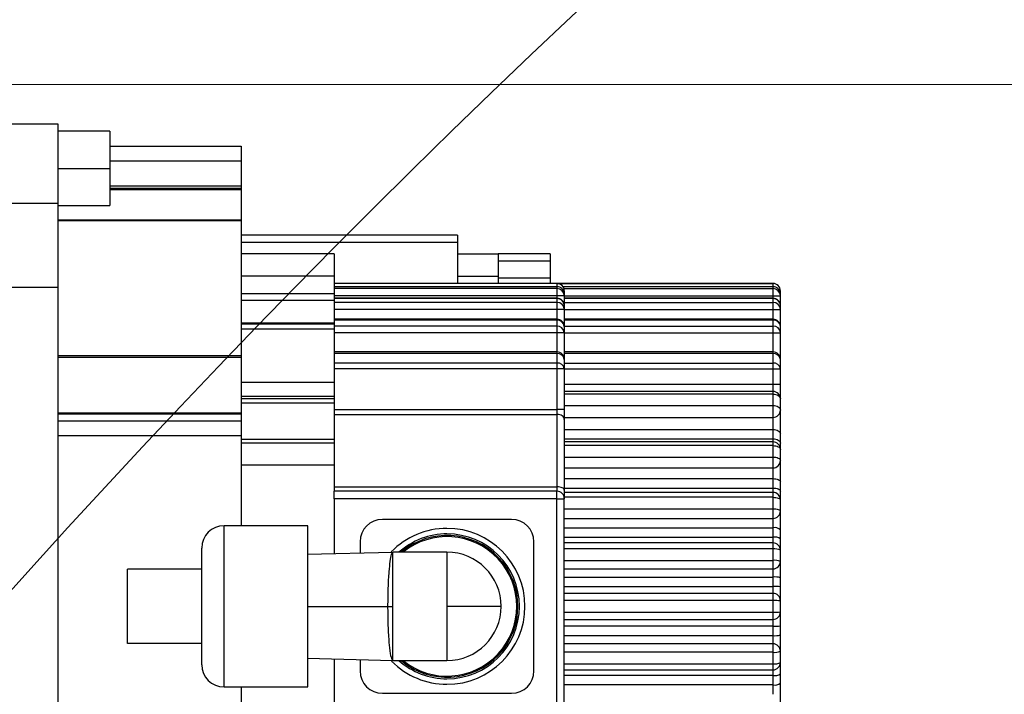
# Model space of a CAD drawing. Header units: millimetres. Extents: x -7 to 844, y 0 to 594.
# Tile 46 of 137: x 282 to 292, y 318 to 325. Entities that reach past the tile are written whole.
import ezdxf

# ---------------------------------------------------------------- set-up
doc = ezdxf.new("R2010")
doc.units = ezdxf.units.MM
doc.styles.add('SLDTEXTSTYLE2', font='HYSWLONGFANGSONG.TTF', dxfattribs={"bigfont": 'bigfont'})
doc.styles.add('SLDTEXTSTYLE3', font='HYSWLONGFANGSONG.TTF')
doc.dimstyles.new('SLDDIMSTYLE13', dxfattribs={"dimtxt": 9.875366, "dimasz": 4.884615, "dimexe": 0, "dimexo": 0.0625, "dimgap": 2.468842, "dimtad": 0, "dimtih": 1, "dimtoh": 1, "dimlfac": 5, "dimrnd": 1e-09, "dimzin": 12, "dimdsep": 46, "dimtxsty": 'SLDTEXTSTYLE3', "dimblk1": 'NONE', "dimblk2": 'NONE', "dimsah": 1, "dimcen": 0, "dimadec": 0, "dimazin": 3, "dimtfac": 1, "dimtdec": 3, "dimtofl": 0, "dimtmove": 0, "dimatfit": 3, "dimldrblk": 'NONE', "dimfxl": 1, "dimfrac": 2, "dimtolj": 1, "dimtzin": 12, "dimarcsym": 0})
doc.dimstyles.new('SLDDIMSTYLE14', dxfattribs={"dimtxt": 9.875366, "dimasz": 4.884615, "dimexe": 0, "dimexo": 0.0625, "dimgap": 2.468842, "dimtad": 0, "dimtih": 1, "dimtoh": 1, "dimlfac": 5, "dimrnd": 1e-09, "dimzin": 12, "dimdsep": 46, "dimtxsty": 'SLDTEXTSTYLE3', "dimblk1": 'NONE', "dimblk2": 'NONE', "dimsah": 1, "dimcen": 0, "dimadec": 0, "dimazin": 3, "dimtfac": 1, "dimtdec": 3, "dimtmove": 0, "dimatfit": 3, "dimldrblk": 'NONE', "dimfxl": 1, "dimfrac": 2, "dimtolj": 1, "dimtzin": 12, "dimarcsym": 0})
doc.dimstyles.new('SLDDIMSTYLE15', dxfattribs={"dimtxt": 9.875366, "dimasz": 4.884615, "dimexe": 0, "dimexo": 0.0625, "dimgap": 2.468842, "dimtad": 0, "dimtih": 1, "dimtoh": 1, "dimlfac": 5, "dimrnd": 1e-09, "dimzin": 12, "dimdsep": 46, "dimtxsty": 'SLDTEXTSTYLE3', "dimblk1": 'NONE', "dimblk2": 'NONE', "dimsah": 1, "dimcen": 0, "dimadec": 0, "dimazin": 3, "dimtfac": 1, "dimtdec": 3, "dimtmove": 0, "dimatfit": 3, "dimldrblk": 'NONE', "dimfxl": 1, "dimfrac": 2, "dimtolj": 1, "dimtzin": 12, "dimarcsym": 0})
doc.dimstyles.new('SLDDIMSTYLE2', dxfattribs={"dimtxt": 8.4646, "dimasz": 4.884615, "dimexe": 0, "dimexo": 0.0625, "dimgap": 2.11615, "dimtad": 2, "dimlfac": 13, "dimrnd": 1e-09, "dimzin": 12, "dimdsep": 46, "dimtxsty": 'SLDTEXTSTYLE3', "dimsah": 1, "dimcen": 0.09, "dimadec": 0, "dimazin": 3, "dimtfac": 1, "dimtdec": 3, "dimtofl": 0, "dimtmove": 0, "dimatfit": 3, "dimfxl": 1, "dimfrac": 2, "dimtolj": 1, "dimtzin": 12, "dimarcsym": 0})
doc.dimstyles.new('SLDDIMSTYLE8', dxfattribs={"dimtxt": 9.875366, "dimasz": 4.884615, "dimexe": 0, "dimexo": 0.0625, "dimgap": 2.468842, "dimtad": 0, "dimtih": 1, "dimtoh": 1, "dimlfac": 3, "dimrnd": 1e-09, "dimzin": 12, "dimdsep": 46, "dimtxsty": 'SLDTEXTSTYLE3', "dimblk1": 'NONE', "dimblk2": 'NONE', "dimsah": 1, "dimcen": 0, "dimadec": 0, "dimazin": 3, "dimtol": 1, "dimtp": 0.015, "dimtfac": 1, "dimtdec": 3, "dimtmove": 0, "dimatfit": 3, "dimldrblk": 'NONE', "dimfxl": 1, "dimfrac": 2, "dimtolj": 1, "dimtzin": 12, "dimarcsym": 0})

# ---------------------------------------------------------------- blocks, each defined once
blk = doc.blocks.new('_D_11')
at = {"color": 7, "linetype": 'Continuous', "lineweight": 18}
for p, q in [((280.678, 300.759), (280.678, 341.625)), ((304.139, 165.644), (304.139, 341.625)), ((304.139, 340.625), (280.678, 340.625))]:
    blk.add_line(p, q, dxfattribs=at)
for points in [[(280.678, 340.625), (285.562, 339.873), (285.562, 341.376)], [(304.139, 340.625), (299.255, 341.376), (299.255, 339.873)]]:
    blk.add_solid(points, dxfattribs=at)
at = {"color": 7, "linetype": 'Continuous', "lineweight": 18, "insert": (286.852, 350.857), "char_height": 7.9375, "attachment_point": 1, "style": 'SLDTEXTSTYLE3'}
blk.add_mtext('305', dxfattribs=at)
blk = doc.blocks.new('_D_14')
at = {"color": 7, "linetype": 'Continuous', "lineweight": 18}
for p, q in [((270.947, 324.028), (409.462, 324.028)), ((408.462, 324.028), (408.462, 310.952)), ((258.193, 310.952), (409.462, 310.952))]:
    blk.add_line(p, q, dxfattribs=at)
for points in [[(408.462, 324.028), (407.71, 319.144), (409.213, 319.144)], [(408.462, 310.952), (409.213, 315.836), (407.71, 315.836)]]:
    blk.add_solid(points, dxfattribs=at)
at = {"color": 7, "linetype": 'Continuous', "lineweight": 18, "insert": (398.23, 311.934), "char_height": 7.9375, "attachment_point": 1, "rotation": 90, "style": 'SLDTEXTSTYLE3'}
blk.add_mtext('170', dxfattribs=at)
blk = doc.blocks.new('_D_15')
at = {"color": 7, "linetype": 'Continuous', "lineweight": 18}
for p, q in [((258.193, 310.952), (409.462, 310.952)), ((408.462, 310.952), (408.462, 295.567)), ((285.87, 295.567), (409.462, 295.567))]:
    blk.add_line(p, q, dxfattribs=at)
for points in [[(408.462, 310.952), (407.71, 306.067), (409.213, 306.067)], [(408.462, 295.567), (409.213, 300.452), (407.71, 300.452)]]:
    blk.add_solid(points, dxfattribs=at)
at = {"color": 7, "linetype": 'Continuous', "lineweight": 18, "insert": (398.23, 297.703), "char_height": 7.9375, "attachment_point": 1, "rotation": 90, "style": 'SLDTEXTSTYLE3'}
blk.add_mtext('200', dxfattribs=at)
blk = doc.blocks.new('_D_28')
at = {"color": 7, "linetype": 'Continuous', "lineweight": 18}
blk.add_line((754.604, 285.289), (748.254, 285.289), dxfattribs=at)
at = {"color": 7, "linetype": 'Continuous', "lineweight": 18, "char_height": 9.2604, "attachment_point": 1}
for s, insert, style in [('10H7深15', (669.173, 320.457), 'SLDTEXTSTYLE2'), ('%%c', (657.557, 320.457), 'SLDTEXTSTYLE3'), ('Depth 15', (665.328, 308.23), 'SLDTEXTSTYLE3')]:
    blk.add_mtext(s, dxfattribs=dict(at, insert=insert, style=style))
blk = doc.blocks.new('_None')
blk = doc.blocks.new('_D_45')
at = {"color": 7, "linetype": 'Continuous', "lineweight": 18}
blk.add_line((521.285, 333.673), (471.743, 333.673), dxfattribs=at)
at = {"color": 7, "linetype": 'Continuous', "lineweight": 18, "char_height": 9.2604, "attachment_point": 1}
for s, insert, style in [('H8通', (502.411, 345.611), 'SLDTEXTSTYLE2'), ('%%c', (482.152, 345.611), 'SLDTEXTSTYLE3'), ('2-', (471.743, 345.611), 'SLDTEXTSTYLE3'), ('30', (493.768, 345.611), 'SLDTEXTSTYLE3')]:
    blk.add_mtext(s, dxfattribs=dict(at, insert=insert, style=style))
blk = doc.blocks.new('_D_46')
at = {"color": 7, "linetype": 'Continuous', "lineweight": 18}
blk.add_line((688.896, 334.435), (722.792, 334.435), dxfattribs=at)
at = {"color": 7, "linetype": 'Continuous', "lineweight": 18, "attachment_point": 1}
for s, insert, char_height, style in [('通', (714.149, 346.373), 9.26, 'SLDTEXTSTYLE2'), ('8-', (690.483, 346.373), 9.2604, 'SLDTEXTSTYLE3'), ('M20', (700.893, 346.373), 9.2604, 'SLDTEXTSTYLE3')]:
    blk.add_mtext(s, dxfattribs=dict(at, insert=insert, char_height=char_height, style=style))
blk = doc.blocks.new('_D_55')
at = {"color": 7, "linetype": 'Continuous', "lineweight": 18}
blk.add_line((512.91, 531.632), (472.011, 531.632), dxfattribs=at)
at = {"color": 7, "linetype": 'Continuous', "lineweight": 18, "attachment_point": 1}
for s, insert, char_height, style in [('通', (502.68, 543.569), 9.26, 'SLDTEXTSTYLE2'), ('%%c', (482.421, 543.569), 9.2604, 'SLDTEXTSTYLE3'), ('8-', (472.011, 543.569), 9.2604, 'SLDTEXTSTYLE3'), ('22', (494.037, 543.569), 9.2604, 'SLDTEXTSTYLE3')]:
    blk.add_mtext(s, dxfattribs=dict(at, insert=insert, char_height=char_height, style=style))

msp = doc.modelspace()

# ---------------------------------------------------------------- linework, layer by layer
at = {"color": 7, "linetype": 'Continuous', "lineweight": 25}
for p, q in [((281.154573, 323.619215), (281.923803, 323.619215)), ((281.923803, 323.619215), (281.923803, 322.796138)), ((282.462265, 323.542292), (281.923803, 323.542292)), ((282.462265, 323.542292), (282.462265, 323.157676)), ((282.462265, 323.388446), (283.823803, 323.388446)), ((283.823803, 323.388446), (283.823803, 323.234599)), ((283.823803, 323.234599), (283.823803, 322.976729)), ((281.923803, 323.157676), (282.462265, 323.157676)), ((282.462265, 323.157676), (282.462265, 322.773061)), ((282.462265, 322.976729), (283.823803, 322.976729)), ((283.823803, 322.976729), (283.823803, 322.951474)), ((283.823803, 322.951474), (283.823803, 322.939673)), ((283.823803, 322.939673), (283.823803, 322.621704)), ((281.923803, 322.796138), (281.923803, 321.926907)), ((281.923803, 322.773061), (282.462265, 322.773061)), ((283.823803, 322.621704), (281.923803, 322.621704)), ((281.923803, 322.617976), (283.823803, 322.617976)), ((283.823803, 322.621704), (283.823803, 322.617976)), ((283.823803, 322.617976), (283.823803, 321.218343)), ((286.062273, 322.465369), (283.823803, 322.465369)), ((286.062273, 322.465369), (286.062273, 322.388446)), ((286.062273, 322.388446), (286.062273, 321.965369)), ((284.785342, 322.273061), (283.823803, 322.273061)), ((284.785342, 322.273061), (284.785342, 322.042292)), ((286.062273, 322.273061), (286.485349, 322.273061)), ((286.485349, 322.273061), (286.485349, 322.042292)), ((287.023811, 322.273061), (286.485349, 322.273061)), ((287.023811, 322.196138), (286.485349, 322.196138)), ((287.023811, 322.273061), (287.023811, 322.196138)), ((287.023811, 322.196138), (287.023811, 322.023061)), ((284.785342, 322.042292), (283.823803, 322.042292)), ((284.785342, 322.042292), (284.785342, 321.860042)), ((286.062273, 322.042292), (286.485349, 322.042292)), ((286.485349, 322.042292), (286.485349, 321.965369)), ((286.485349, 322.023061), (287.023811, 322.023061)), ((287.023811, 322.023061), (287.023811, 321.965369)), ((281.154573, 321.926907), (281.923803, 321.926907)), ((281.923803, 321.926907), (281.923803, 315.311523)), ((287.093034, 321.965369), (284.785342, 321.965369)), ((287.093034, 321.964848), (284.785342, 321.964848)), ((287.093034, 321.932075), (284.785342, 321.932075)), ((287.093034, 321.931291), (284.785342, 321.931291)), ((287.093034, 321.912146), (284.785342, 321.912146)), ((289.331503, 321.965369), (287.093034, 321.965369)), ((287.093034, 321.931291), (287.093034, 321.912146)), ((287.093034, 321.912146), (287.093034, 321.836446)), ((289.331503, 321.932075), (287.156387, 321.932075)), ((287.169957, 321.888446), (287.169957, 321.887936)), ((287.169957, 321.887936), (287.169957, 321.855152)), ((289.331503, 321.912146), (289.331503, 321.931291)), ((289.331503, 321.836446), (289.331503, 321.912146)), ((289.408426, 321.887936), (289.408426, 321.888446)), ((289.408426, 321.855152), (289.408426, 321.887936)), ((283.823803, 321.860042), (284.785342, 321.860042)), ((283.823803, 321.792524), (284.785342, 321.792524)), ((284.785342, 321.860042), (284.785342, 321.792524)), ((287.093034, 321.836446), (284.785342, 321.836446)), ((287.093034, 321.812356), (284.785342, 321.812356)), ((287.093034, 321.808755), (284.785342, 321.808755)), ((284.785342, 321.792524), (284.785342, 321.556715)), ((287.093034, 321.768858), (284.785342, 321.768858)), ((287.169957, 321.836446), (287.093034, 321.836446)), ((287.093034, 321.808755), (287.093034, 321.768858)), ((287.093034, 321.768858), (287.093034, 321.696453)), ((287.169957, 321.855152), (287.169957, 321.836446)), ((287.169957, 321.836446), (287.169957, 321.735433)), ((289.331503, 321.812356), (287.169957, 321.812356)), ((289.331503, 321.836446), (289.408426, 321.836446)), ((289.331503, 321.768858), (289.331503, 321.808755)), ((289.331503, 321.696453), (289.331503, 321.768858)), ((289.408426, 321.836446), (289.408426, 321.855152)), ((289.408426, 321.735433), (289.408426, 321.836446)), ((287.093034, 321.696453), (284.785342, 321.696453)), ((287.169957, 321.696453), (287.093034, 321.696453)), ((287.169957, 321.735433), (287.169957, 321.696453)), ((287.169957, 321.696453), (287.169957, 321.518029)), ((289.331503, 321.696453), (289.408426, 321.696453)), ((289.408426, 321.696453), (289.408426, 321.735433)), ((289.408426, 321.518029), (289.408426, 321.696453)), ((287.093034, 321.594952), (284.785342, 321.594952)), ((287.093034, 321.586236), (284.785342, 321.586236)), ((287.093034, 321.586236), (287.093034, 321.5216)), ((289.331503, 321.594952), (287.169957, 321.594952)), ((289.331503, 321.5216), (289.331503, 321.586236)), ((283.823803, 321.556715), (284.785342, 321.556715)), ((284.785342, 321.542292), (283.823803, 321.542292)), ((284.785342, 321.49101), (283.823803, 321.49101)), ((284.785342, 321.556715), (284.785342, 321.542292)), ((284.785342, 321.542292), (284.785342, 321.49101)), ((287.093034, 321.5216), (284.785342, 321.5216)), ((284.785342, 321.49101), (284.785342, 320.939976)), ((287.093034, 321.5216), (287.093034, 321.454879)), ((287.169957, 321.518029), (287.169957, 321.454879)), ((289.331503, 321.454879), (289.331503, 321.5216)), ((289.408426, 321.454879), (289.408426, 321.518029)), ((287.093034, 321.454879), (284.785342, 321.454879)), ((287.169957, 321.454879), (287.093034, 321.454879)), ((287.169957, 321.454879), (287.169957, 321.178162)), ((289.331503, 321.454879), (289.408426, 321.454879)), ((289.408426, 321.178162), (289.408426, 321.454879)), ((281.923803, 321.218343), (283.823803, 321.218343)), ((281.923803, 321.20221), (283.823803, 321.20221)), ((283.823803, 321.218343), (283.823803, 321.20221)), ((283.823803, 321.20221), (283.823803, 320.62501)), ((287.093034, 321.255085), (284.785342, 321.255085)), ((287.093034, 321.238372), (284.785342, 321.238372)), ((287.093034, 321.238372), (287.093034, 321.13996)), ((289.331503, 321.255085), (287.169957, 321.255085)), ((287.169957, 321.178162), (287.169957, 321.082012)), ((289.331503, 321.13996), (289.331503, 321.238372)), ((289.408426, 321.082012), (289.408426, 321.178162)), ((287.093034, 321.13996), (284.785342, 321.13996)), ((287.093034, 321.082012), (284.785342, 321.082012)), ((287.093034, 321.13996), (287.093034, 321.082012)), ((287.093034, 321.082012), (287.093034, 320.658761)), ((287.169957, 321.082012), (287.093034, 321.082012)), ((287.169957, 321.082012), (287.169957, 320.658761)), ((289.331503, 321.082012), (289.331503, 321.13996)), ((289.331503, 320.923061), (289.331503, 321.082012)), ((289.331503, 321.082012), (289.408426, 321.082012)), ((289.408426, 320.923061), (289.408426, 321.082012)), ((284.785342, 320.939976), (283.823803, 320.939976)), ((284.785342, 320.939976), (284.785342, 320.794928)), ((289.331503, 320.846138), (289.331503, 320.923061)), ((289.331503, 320.923061), (289.408426, 320.923061)), ((289.408426, 320.769215), (289.408426, 320.923061)), ((284.785342, 320.794928), (283.823803, 320.794928)), ((283.823803, 320.771687), (284.785342, 320.771687)), ((284.785342, 320.794928), (284.785342, 320.771687)), ((284.785342, 320.771687), (284.785342, 320.726844)), ((289.331503, 320.846138), (287.169957, 320.846138)), ((289.331503, 320.819803), (289.331503, 320.846138)), ((289.331503, 320.701704), (289.331503, 320.819803)), ((289.408426, 320.65383), (289.408426, 320.769215)), ((283.823803, 320.726844), (284.785342, 320.726844)), ((284.785342, 320.726844), (284.785342, 320.351587)), ((284.785342, 320.658761), (287.093034, 320.658761)), ((287.093034, 320.658761), (287.093034, 320.607772)), ((287.169957, 320.658761), (287.093034, 320.658761)), ((287.169957, 320.658761), (287.169957, 320.556784)), ((289.331503, 320.576907), (289.331503, 320.701704)), ((289.408426, 320.405946), (289.408426, 320.65383)), ((281.923803, 320.62501), (283.823803, 320.62501)), ((281.923803, 320.61348), (283.823803, 320.61348)), ((283.823803, 320.62501), (283.823803, 320.61348)), ((283.823803, 320.61348), (283.823803, 320.542292)), ((284.785342, 320.607772), (287.093034, 320.607772)), ((287.093034, 320.607772), (287.093034, 319.856715)), ((287.169957, 320.576907), (289.331503, 320.576907)), ((287.169957, 320.556784), (287.169957, 319.824984)), ((289.331503, 320.452965), (289.331503, 320.576907)), ((281.923803, 320.542292), (283.823803, 320.542292)), ((283.823803, 320.542292), (283.823803, 320.388446)), ((289.331503, 320.355465), (289.331503, 320.452965)), ((281.923803, 320.388446), (283.823803, 320.388446)), ((283.823803, 320.388446), (283.823803, 319.454292)), ((283.823803, 320.351587), (284.785342, 320.351587)), ((284.785342, 320.351587), (284.785342, 320.311523)), ((289.331503, 320.323061), (289.331503, 320.355465)), ((289.408426, 320.310946), (289.408426, 320.405946)), ((284.785342, 320.311523), (283.823803, 320.311523)), ((284.785342, 320.311523), (284.785342, 320.080753)), ((289.331503, 320.323061), (287.169957, 320.323061)), ((289.331503, 320.284418), (289.331503, 320.323061)), ((289.331503, 320.166319), (289.331503, 320.284418)), ((289.408426, 320.246138), (289.408426, 320.310946)), ((289.408426, 320.130753), (289.408426, 320.246138)), ((289.331503, 320.05383), (289.331503, 320.166319)), ((284.785342, 320.080753), (283.823803, 320.080753)), ((284.785342, 320.080753), (284.785342, 319.811523)), ((287.169957, 320.05383), (289.331503, 320.05383)), ((289.331503, 319.942965), (289.331503, 320.05383)), ((289.408426, 319.909023), (289.408426, 320.130753)), ((289.331503, 319.845465), (289.331503, 319.942965)), ((284.785342, 319.856715), (287.093034, 319.856715)), ((287.093034, 319.856715), (287.093034, 319.811523)), ((289.331503, 319.799984), (289.331503, 319.845465)), ((289.408426, 319.814023), (289.408426, 319.909023)), ((284.785342, 319.734599), (284.785342, 319.811523)), ((287.093034, 319.811523), (284.785342, 319.811523)), ((287.093034, 319.734599), (284.785342, 319.734599)), ((284.785342, 319.734599), (284.785342, 319.164361)), ((287.093034, 319.734599), (287.093034, 319.811523)), ((287.093034, 317.50383), (287.093034, 319.734599)), ((287.093034, 319.734599), (287.169957, 319.734599)), ((287.169957, 319.824984), (287.169957, 319.734599)), ((289.331503, 319.799984), (287.169957, 319.799984)), ((287.169957, 317.50383), (287.169957, 319.734599)), ((289.331503, 319.749034), (289.331503, 319.799984)), ((289.331503, 319.630934), (289.331503, 319.749034)), ((289.408426, 319.723061), (289.408426, 319.814023)), ((289.331503, 319.530753), (289.331503, 319.630934)), ((289.408426, 319.607676), (289.408426, 319.723061)), ((287.169957, 319.530753), (289.331503, 319.530753)), ((289.331503, 319.432965), (289.331503, 319.530753)), ((289.408426, 319.412099), (289.408426, 319.607676)), ((283.645265, 317.784138), (283.645265, 319.454292)), ((284.514496, 319.454292), (283.645265, 319.454292)), ((284.514496, 317.784138), (284.514496, 319.454292)), ((286.623803, 319.519215), (285.285342, 319.519215)), ((289.331503, 319.335465), (289.331503, 319.432965)), ((289.331503, 319.276907), (289.331503, 319.335465)), ((289.408426, 319.317099), (289.408426, 319.412099)), ((283.414496, 318.014907), (283.414496, 319.223523)), ((285.054573, 319.288446), (285.054573, 319.170821)), ((286.854573, 317.949984), (286.854573, 319.288446)), ((289.331503, 319.276907), (287.169957, 319.276907)), ((289.331503, 319.213649), (289.331503, 319.276907)), ((289.408426, 319.199984), (289.408426, 319.317099)), ((285.392912, 319.178939), (284.507455, 319.157693)), ((285.393034, 318.057676), (285.393034, 319.180753)), ((285.954573, 319.180753), (285.393034, 319.180753)), ((285.954573, 319.180753), (285.954573, 318.619215)), ((289.331503, 319.09555), (289.331503, 319.213649)), ((289.408426, 319.084599), (289.408426, 319.199984)), ((289.331503, 319.007676), (289.331503, 319.09555)), ((289.408426, 318.915176), (289.408426, 319.084599)), ((282.645265, 318.234599), (282.645265, 319.00383)), ((283.414496, 319.00383), (282.645265, 319.00383)), ((287.169957, 319.007676), (289.331503, 319.007676)), ((289.331503, 318.922965), (289.331503, 319.007676)), ((289.331503, 318.825465), (289.331503, 318.922965)), ((289.408426, 318.820176), (289.408426, 318.915176)), ((289.331503, 318.75383), (289.331503, 318.825465)), ((289.408426, 318.676907), (289.408426, 318.820176)), ((289.331503, 318.75383), (287.169957, 318.75383)), ((289.331503, 318.678265), (289.331503, 318.75383)), ((284.514496, 318.619215), (285.33986, 318.619215)), ((285.33986, 318.619215), (285.393034, 318.619215)), ((285.954573, 318.619215), (285.954573, 318.057676)), ((289.331503, 318.560165), (289.331503, 318.678265)), ((289.408426, 318.561523), (289.408426, 318.676907)), ((289.331503, 318.484599), (289.331503, 318.560165)), ((289.408426, 318.418253), (289.408426, 318.561523)), ((287.169957, 318.484599), (289.331503, 318.484599)), ((289.331503, 318.412965), (289.331503, 318.484599)), ((289.331503, 318.315465), (289.331503, 318.412965)), ((289.408426, 318.323253), (289.408426, 318.418253)), ((289.331503, 318.230753), (289.331503, 318.315465)), ((289.408426, 318.15383), (289.408426, 318.323253)), ((283.414496, 318.234599), (282.645265, 318.234599)), ((289.331503, 318.230753), (287.169957, 318.230753)), ((289.331503, 318.14288), (289.331503, 318.230753)), ((289.331503, 318.02478), (289.331503, 318.14288)), ((289.408426, 318.038446), (289.408426, 318.15383)), ((284.507455, 318.080737), (285.392912, 318.059491)), ((284.785342, 318.074069), (284.785342, 317.50383)), ((285.054573, 318.067609), (285.054573, 317.949984)), ((285.393034, 318.057676), (285.954573, 318.057676)), ((289.331503, 317.961523), (289.331503, 318.02478)), ((289.408426, 317.92133), (289.408426, 318.038446)), ((287.169957, 317.961523), (289.331503, 317.961523)), ((289.331503, 317.902965), (289.331503, 317.961523)), ((289.331503, 317.805465), (289.331503, 317.902965)), ((289.408426, 317.82633), (289.408426, 317.92133)), ((289.331503, 317.707676), (289.331503, 317.805465)), ((289.408426, 317.630753), (289.408426, 317.82633)), ((283.645265, 317.784138), (284.514496, 317.784138)), ((283.823803, 317.784138), (283.823803, 316.849984)), ((285.285342, 317.719215), (286.623803, 317.719215))]:
    msp.add_line(p, q, dxfattribs=at)
at = {"color": 8, "linetype": 'Continuous', "lineweight": 25}
for p, q in [((282.462265, 323.234599), (283.823803, 323.234599)), ((282.462265, 322.951474), (283.823803, 322.951474)), ((282.462265, 322.939673), (283.823803, 322.939673)), ((272.485342, 322.796138), (281.923803, 322.796138)), ((286.062273, 322.388446), (283.823803, 322.388446)), ((287.093034, 321.965369), (287.093034, 321.964848)), ((287.093034, 321.964848), (287.093034, 321.932075)), ((287.093034, 321.932075), (287.093034, 321.931291)), ((287.101972, 321.964848), (289.331503, 321.964848)), ((289.331503, 321.931291), (287.15692, 321.931291)), ((287.169957, 321.887936), (287.162621, 321.887936)), ((287.166215, 321.912146), (289.331503, 321.912146)), ((289.331503, 321.964848), (289.331503, 321.965369)), ((289.331503, 321.932075), (289.331503, 321.964848)), ((289.331503, 321.931291), (289.331503, 321.932075)), ((289.40109, 321.887936), (289.408426, 321.887936)), ((287.093034, 321.836446), (287.093034, 321.812356)), ((287.093034, 321.812356), (287.093034, 321.808755)), ((287.169957, 321.836446), (289.331503, 321.836446)), ((289.331503, 321.808755), (287.169957, 321.808755)), ((287.169957, 321.768858), (289.331503, 321.768858)), ((289.331503, 321.812356), (289.331503, 321.836446)), ((289.331503, 321.808755), (289.331503, 321.812356)), ((287.093034, 321.696453), (287.093034, 321.594952)), ((287.169957, 321.696453), (289.331503, 321.696453)), ((289.331503, 321.594952), (289.331503, 321.696453)), ((287.093034, 321.594952), (287.093034, 321.586236)), ((289.331503, 321.586236), (287.169957, 321.586236)), ((289.331503, 321.586236), (289.331503, 321.594952)), ((287.169957, 321.5216), (289.331503, 321.5216)), ((287.093034, 321.454879), (287.093034, 321.255085)), ((287.169957, 321.454879), (289.331503, 321.454879)), ((289.331503, 321.255085), (289.331503, 321.454879)), ((287.093034, 321.255085), (287.093034, 321.238372)), ((289.331503, 321.238372), (287.169957, 321.238372)), ((289.331503, 321.238372), (289.331503, 321.255085)), ((287.169957, 321.13996), (289.331503, 321.13996)), ((287.169957, 321.082012), (289.331503, 321.082012)), ((287.169957, 320.923061), (289.331503, 320.923061)), ((289.331503, 320.819803), (287.169957, 320.819803)), ((287.169957, 320.701704), (289.331503, 320.701704)), ((287.169957, 320.452965), (289.331503, 320.452965)), ((287.169957, 320.355465), (289.331503, 320.355465)), ((289.331503, 320.284418), (287.169957, 320.284418)), ((287.169957, 320.166319), (289.331503, 320.166319)), ((287.169957, 319.942965), (289.331503, 319.942965)), ((287.169957, 319.845465), (289.331503, 319.845465)), ((289.331503, 319.749034), (287.169957, 319.749034)), ((287.169957, 319.630934), (289.331503, 319.630934)), ((287.169957, 319.432965), (289.331503, 319.432965)), ((287.169957, 319.335465), (289.331503, 319.335465)), ((289.331503, 319.213649), (287.169957, 319.213649)), ((287.169957, 319.09555), (289.331503, 319.09555)), ((287.169957, 318.922965), (289.331503, 318.922965)), ((287.169957, 318.825465), (289.331503, 318.825465)), ((289.331503, 318.678265), (287.169957, 318.678265)), ((287.169957, 318.560165), (289.331503, 318.560165)), ((289.331503, 318.412965), (287.169957, 318.412965)), ((289.331503, 318.315465), (287.169957, 318.315465)), ((289.331503, 318.14288), (287.169957, 318.14288)), ((287.169957, 318.02478), (289.331503, 318.02478)), ((289.331503, 317.902965), (287.169957, 317.902965)), ((289.331503, 317.805465), (287.169957, 317.805465))]:
    msp.add_line(p, q, dxfattribs=at)
at = {"color": 7, "linetype": 'Continuous', "lineweight": 25, "flags": 128}
for points in [[(289.331503, 320.819803), (289.34651, 320.818831), (289.36094, 320.815952), (289.374239, 320.811277), (289.385896, 320.804986), (289.395462, 320.79732), (289.402571, 320.788574), (289.406948, 320.779084), (289.408426, 320.769215)], [(289.331503, 320.701704), (289.34651, 320.700784), (289.36094, 320.698059), (289.374239, 320.693635), (289.385896, 320.687682), (289.395462, 320.680427), (289.402571, 320.672151), (289.406948, 320.66317), (289.408426, 320.65383)], [(287.169957, 320.556784), (287.168479, 320.566731), (287.164102, 320.576296), (287.156993, 320.585111), (287.147427, 320.592838), (287.13577, 320.599179), (287.122471, 320.603891), (287.108041, 320.606793), (287.093034, 320.607772)], [(289.331503, 320.452965), (289.34651, 320.452061), (289.36094, 320.449386), (289.374239, 320.445041), (289.385896, 320.439193), (289.395462, 320.432068), (289.402571, 320.423939), (289.406948, 320.415119), (289.408426, 320.405946)], [(289.331503, 320.355465), (289.34651, 320.354609), (289.36094, 320.352076), (289.374239, 320.347962), (289.385896, 320.342425), (289.395462, 320.335679), (289.402571, 320.327982), (289.406948, 320.319631), (289.408426, 320.310946)], [(289.331503, 320.284418), (289.34651, 320.283683), (289.36094, 320.281505), (289.374239, 320.277967), (289.385896, 320.273206), (289.395462, 320.267405), (289.402571, 320.260787), (289.406948, 320.253606), (289.408426, 320.246138)], [(289.331503, 320.166319), (289.34651, 320.165636), (289.36094, 320.163612), (289.374239, 320.160325), (289.385896, 320.155902), (289.395462, 320.150512), (289.402571, 320.144364), (289.406948, 320.137692), (289.408426, 320.130753)], [(289.331503, 319.942965), (289.34651, 319.942313), (289.36094, 319.940381), (289.374239, 319.937245), (289.385896, 319.933023), (289.395462, 319.92788), (289.402571, 319.922012), (289.406948, 319.915644), (289.408426, 319.909023)], [(287.169957, 319.824984), (287.168479, 319.831174), (287.164102, 319.837127), (287.156993, 319.842613), (287.147427, 319.847421), (287.13577, 319.851367), (287.122471, 319.854299), (287.108041, 319.856105), (287.093034, 319.856715)], [(289.331503, 319.845465), (289.34651, 319.844861), (289.36094, 319.843071), (289.374239, 319.840166), (289.385896, 319.836256), (289.395462, 319.831491), (289.402571, 319.826055), (289.406948, 319.820157), (289.408426, 319.814023)], [(289.331503, 319.749034), (289.34651, 319.748535), (289.36094, 319.747057), (289.374239, 319.744657), (289.385896, 319.741427), (289.395462, 319.737491), (289.402571, 319.733), (289.406948, 319.728128), (289.408426, 319.723061)], [(289.331503, 319.630934), (289.34651, 319.630487), (289.36094, 319.629164), (289.374239, 319.627015), (289.385896, 319.624122), (289.395462, 319.620598), (289.402571, 319.616577), (289.406948, 319.612214), (289.408426, 319.607676)]]:
    msp.add_lwpolyline(points, dxfattribs=at)
at = {"color": 7, "linetype": 'Continuous', "lineweight": 18}
for centre, radius, start, end in [((280.677657, 210.182292), 183.538462, 30, 171.45435339), ((354.464036, 253.210041), 98.135872, 20.78106045, 194.20803626)]:
    msp.add_arc(centre, radius, start, end, dxfattribs=at)
at = {"color": 7, "linetype": 'Continuous', "lineweight": 25}
for centre, radius, start, end in [((287.093034, 321.888446), 0.076923, 0, 90), ((287.09304, 321.887931), 0.076917, 0.0044618, 90.0044611), ((287.093034, 321.855152), 0.076923, 0, 90), ((287.093424, 321.854758), 0.076534, 0.2947427, 90.291741), ((287.093641, 321.835829), 0.076319, 0.462991, 90.4556266), ((289.331503, 321.888446), 0.076923, 0, 90), ((289.331509, 321.887931), 0.076917, 0.0044618, 90.0044611), ((289.331503, 321.855152), 0.076923, 0, 90), ((289.331893, 321.854758), 0.076534, 0.2947427, 90.291741), ((289.33211, 321.835829), 0.076319, 0.462991, 90.4556266), ((287.093034, 321.735433), 0.076923, 0, 90), ((287.094792, 321.733588), 0.075188, 1.405602, 91.3398019), ((287.095226, 321.694124), 0.074767, 1.7852142, 91.6803425), ((289.331503, 321.735433), 0.076923, 0, 90), ((289.333261, 321.733588), 0.075188, 1.405602, 91.3398019), ((289.333696, 321.694124), 0.074767, 1.7852142, 91.6803425), ((287.093034, 321.518029), 0.076923, 0, 90), ((287.097145, 321.513392), 0.07296, 3.6433615, 93.230088), ((289.331503, 321.518029), 0.076923, 0, 90), ((289.335614, 321.513392), 0.07296, 3.6433615, 93.230088), ((287.097797, 321.449388), 0.072369, 4.3512817, 93.7733131), ((289.336266, 321.449388), 0.072369, 4.3512817, 93.7733131), ((287.093034, 321.178162), 0.076923, 0, 90), ((287.100483, 321.168646), 0.070123, 7.7993279, 96.0974875), ((289.331503, 321.178162), 0.076923, 0, 90), ((289.338952, 321.168646), 0.070123, 7.7993279, 96.0974875), ((287.101351, 321.070971), 0.069488, 9.1422588, 96.8743971), ((289.339821, 321.070971), 0.069488, 9.1422588, 96.8743971), ((289.331503, 320.769215), 0.076923, 0, 90), ((289.331503, 320.65383), 0.076923, 270, 0), ((289.331503, 320.246138), 0.076923, 0, 90), ((289.331503, 320.130753), 0.076923, 270, 0), ((287.093034, 319.734599), 0.076923, 0, 90.0000001), ((289.331503, 319.723061), 0.076923, 0, 90), ((289.331503, 319.607676), 0.076923, 270, 0), ((283.645265, 319.223523), 0.230769, 90, 180), ((285.285342, 319.288446), 0.230769, 90, 180), ((285.954573, 318.619215), 0.807692, 90, 135.6547377), ((285.954573, 318.619215), 0.807692, 270, 90), ((286.623803, 319.288446), 0.230769, 0, 90), ((289.349319, 319.346419), 0.088361, 48.0152974, 101.6320876), ((285.954573, 318.619215), 0.750704, 90, 131.5812198), ((285.954573, 318.619215), 0.734475, 229.866411, 130.133589), ((285.954573, 318.619215), 0.723077, 230.9499366, 129.0500634), ((285.954573, 318.619215), 0.750704, 270, 90), ((289.349638, 319.241143), 0.096049, 52.2609522, 100.8830578), ((289.331503, 319.199984), 0.076923, 0, 90), ((285.954573, 318.619215), 0.561538, 0, 90), ((289.350127, 319.095148), 0.119956, 60.9216945, 98.9316302), ((289.350344, 318.952245), 0.144538, 66.3063923, 97.4900286), ((289.331503, 319.084599), 0.076923, 270, 0), ((289.350537, 318.72719), 0.196698, 72.8840519, 95.5529583), ((289.350643, 318.541778), 0.284332, 78.2744042, 93.8598033), ((289.331503, 318.676907), 0.076923, 0, 90), ((285.954573, 318.619215), 0.561538, 270, 0), ((289.350728, 317.587503), 1.090931, 86.9682668, 91.0097391), ((289.350728, 319.650927), 1.090931, 268.9902609, 273.0317332), ((289.331503, 318.561523), 0.076923, 270, 0), ((289.350643, 318.696651), 0.284332, 266.1401967, 281.7255958), ((289.350537, 318.51124), 0.196698, 264.4470417, 287.1159481), ((289.331503, 318.15383), 0.076923, 0, 90), ((289.350344, 318.286185), 0.144538, 262.5099714, 293.6936077), ((283.645265, 318.014907), 0.230769, 180, 270), ((285.954573, 318.619215), 0.807692, 224.8014358, 270), ((285.954573, 318.619215), 0.750704, 228.4187802, 270), ((289.350127, 318.143282), 0.119956, 261.0683698, 299.0783055), ((289.331503, 318.038446), 0.076923, 270, 0), ((285.285342, 317.949984), 0.230769, 180, 270), ((286.623803, 317.949984), 0.230769, 270, 0), ((289.349638, 317.997287), 0.096049, 259.1169422, 307.7390478), ((289.349319, 317.892011), 0.088361, 258.3679124, 311.9847026)]:
    msp.add_arc(centre, radius, start, end, dxfattribs=at)
for points, knots in [([(285.393034, 319.178941), (285.387841, 319.174223), (285.377459, 319.164791), (285.363173, 319.09165), (285.350864, 318.974866), (285.341721, 318.812628), (285.34048, 318.683672), (285.33986, 318.619215)], [0, 0, 0, 0, 0.1871928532, 0.3742189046, 0.5610812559, 0.7806122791, 1, 1, 1, 1]), ([(285.33986, 318.619215), (285.340309, 318.564534), (285.341207, 318.455143), (285.348164, 318.304718), (285.359266, 318.175149), (285.374678, 318.079031), (285.386913, 318.066006), (285.393034, 318.059489)], [0, 0, 0, 0, 0.186388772, 0.372878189, 0.55965238, 0.779684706, 1, 1, 1, 1]), ([(286.516111, 318.619215), (286.507756, 318.619226), (286.490988, 318.619248), (286.36152, 318.619218), (286.175698, 318.619158), (286.028282, 318.619196), (285.954573, 318.619215)], [0, 0, 0, 0, 0.248721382, 0.499156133, 0.749573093, 1, 1, 1, 1])]:
    msp.add_open_spline(points, degree=3, knots=knots, dxfattribs=at)

# ---------------------------------------------------------------- dimensions: what is measured, and where the dimension line sits
at = {"color": 7, "linetype": 'Continuous', "lineweight": 18}
for p1, text, dimstyle, picture, middle in [((3.286, 2.923341), '8-<>通', 'SLDDIMSTYLE15', '_D_55', (491.667114, 539.014431)), ((4.915706, 3.435323), '2-<>H8通', 'SLDDIMSTYLE13', '_D_45', (495.719839, 341.056069))]:
    dim = msp.add_diameter_dim_2p(p1=p1, p2=(0, 0), text=text, dimstyle=dimstyle, dxfattribs=at)
    dim.commit()
    dim.dimension.update_dxf_attribs({"geometry": picture, "text_midpoint": middle, "dimtype": 163})
dim = msp.add_linear_dim(base=(280.677657, 340.624627), p1=(304.139196, 165.64383), p2=(280.677657, 300.759215), dimstyle='SLDDIMSTYLE2', dxfattribs=at)
dim.commit()
dim.dimension.update_dxf_attribs({"geometry": '_D_11', "text_midpoint": (292.408426, 340.624627), "dimtype": 160})
for p1, text, dimstyle, picture, middle in [((3.431977, 2.05165), '8-M20通', 'SLDDIMSTYLE14', '_D_46', (706.637658, 340.548883)), ((3.197717, 0.941065), '%%c10H7深15\\PDepth 15', 'SLDDIMSTYLE8', '_D_28', (680.650764, 308.580071))]:
    dim = msp.add_diameter_dim_2p(p1=p1, p2=(0, 0), text=text, dimstyle=dimstyle, override={"dimpost": '<>'}, dxfattribs=at)
    dim.commit()
    dim.dimension.update_dxf_attribs({"geometry": picture, "text_midpoint": middle, "dimtype": 163})
for base, p1, p2, picture, middle in [((408.461635, 310.951523), (270.94688, 324.028446), (258.192944, 310.951523), '_D_14', (408.461635, 317.489984)), ((408.461635, 295.566907), (258.192944, 310.951523), (285.869965, 295.566907), '_D_15', (408.461635, 303.259215))]:
    dim = msp.add_linear_dim(base=base, p1=p1, p2=p2, angle=90, dimstyle='SLDDIMSTYLE2', dxfattribs=at)
    dim.commit()
    dim.dimension.update_dxf_attribs({"geometry": picture, "text_midpoint": middle, "dimtype": 160})

doc.saveas('drawing.dxf')
